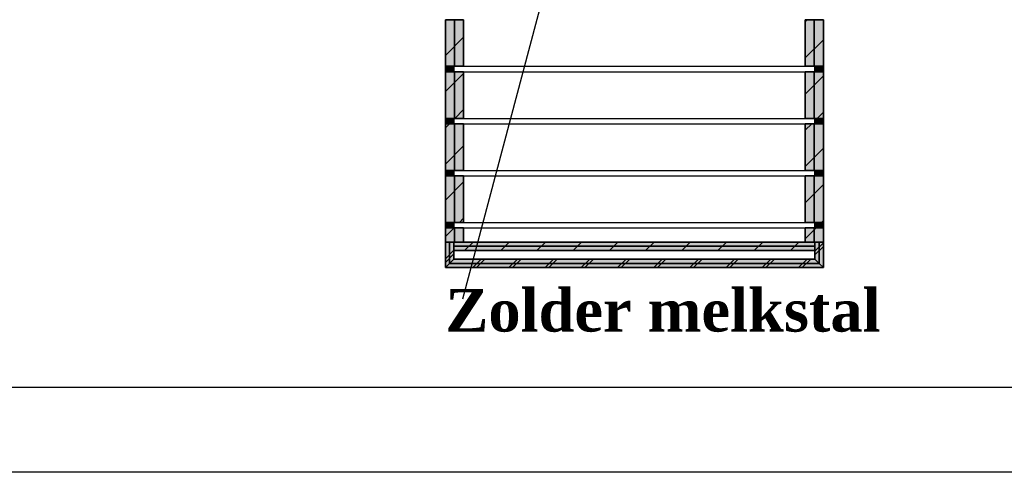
# Model space of a CAD drawing. Extents: x 0 to 139900, y 0 to 143500.
# Tile 7 of 34: x 88147 to 99681, y 0 to 5307. Entities that reach past the tile are written whole.
import ezdxf

# ---------------------------------------------------------------- set-up
doc = ezdxf.new("R2010")
doc.units = 0
doc.header["$LTSCALE"] = 100
for name, color, linetype in [('A--A21--_F123-', 9, 'CONTINUOUS'), ('A--A22--_F123-', 9, 'CONTINUOUS'), ('A--L$2A-', 7, 'CONTINUOUS'), ('A--L$2A-_F123-', 1, 'CONTINUOUS'), ('A--L21--', 7, 'CONTINUOUS'), ('A--L21--_F---403', 24, 'CONTINUOUS'), ('A--L21--_F---406', 33, 'CONTINUOUS'), ('A--L21--_F1---', 7, 'CONTINUOUS'), ('A--L22--', 7, 'CONTINUOUS'), ('A--L22--_F---406', 33, 'CONTINUOUS'), ('A--L22--_F1---', 7, 'CONTINUOUS'), ('A--L28H-_F123-', 2, 'CONTINUOUS'), ('A--T$1A-_F123-_0_25MM', 2, 'CONTINUOUS'), ('X--LP---_F1---', 9, 'CONTINUOUS')]:
    doc.layers.add(name, color=color, linetype=linetype)
doc.styles.add('DLV5', font='TIMESBD.TTF')

# ---------------------------------------------------------------- blocks, each defined once
blk = doc.blocks.new('KA-A1-2X')
at = {"layer": 'A--L$2A-_F123-'}
blk.add_lwpolyline([(0, 0), (0, 594), (1261, 594), (1261, 0)], close=True, dxfattribs=at)
at = {"layer": 'A--L$2A-_F123-', "color": 4}
blk.add_lwpolyline([(10, 10), (1251, 10), (1251, 584), (10, 584)], close=True, dxfattribs=at)
blk = doc.blocks.new('*U355')
at = {"layer": 'A--A21--_F123-', "linetype": 'CONTINUOUS'}
for p, q in [((-4058, -50), (-3958, 50)), ((-4015, -50), (-3915, 50)), ((-3634, -50), (-3534, 50)), ((-3591, -50), (-3491, 50)), ((-3210, -50), (-3110, 50)), ((-3167, -50), (-3067, 50)), ((-2786, -50), (-2686, 50)), ((-2743, -50), (-2643, 50)), ((-2362, -50), (-2262, 50)), ((-2319, -50), (-2219, 50)), ((-1938, -50), (-1838, 50)), ((-1895, -50), (-1795, 50)), ((-1514, -50), (-1414, 50)), ((-1471, -50), (-1371, 50)), ((-1090, -50), (-990, 50)), ((-1047, -50), (-947, 50)), ((-666, -50), (-566, 50)), ((-623, -50), (-523, 50)), ((-242, -50), (-142, 50)), ((-199, -50), (-99, 50))]:
    blk.add_line(p, q, dxfattribs=at)
blk = doc.blocks.new('*U159')
at = {"layer": 'A--L21--_F1---', "color": 2, "linetype": 'CONTINUOUS'}
for points in [[(-50, 50), (-50, 50), (-4278, 50), (-4278, 50)], [(50, -50), (50, -50), (-4378, -50), (-4378, -50)]]:
    blk.add_lwpolyline(points, dxfattribs=at)
at = {"layer": 'X--LP---_F1---'}
for points in [[(0, 0), (50, -50), (-4328, 0), (-4378, -50)], [(-4328, 0), (-4278, 50), (0, 0), (-50, 50)]]:
    blk.add_solid(points, dxfattribs=at)
at = {"layer": 'A--A21--_F123-'}
blk.add_blockref('*U355', (0, 0), dxfattribs=at)
at = {"layer": 'A--L21--_F---403'}
mesh = blk.add_polyface(dxfattribs=at)
corners = [(0, 0), (50, -50), (-4378, -50), (-4328, 0), (-4278, 50), (-50, 50), (0, 0), (50, -50), (-4378, -50), (-4328, 0), (-4278, 50), (-50, 50)]
mesh.append_faces([[corners[k] for k in face] for face in [(1, 7, 8, 2), (11, 5, 4, 10)]])
mesh.append_faces([[corners[k] for k in face] for face in [(0, 1, 7, 6), (2, 3, 9, 8), (3, 9, 10, 4), (5, 11, 6, 0)]], dxfattribs={"vtx0": -1, "vtx1": -1, "vtx2": -1, "vtx3": -1})
mesh.append_faces([[corners[k] for k in face] for face in [(5, 0, 3, 4), (11, 6, 9, 10)]], dxfattribs={"vtx1": -1})
mesh.append_faces([[corners[k] for k in face] for face in [(0, 1, 2, 3), (6, 7, 8, 9)]], dxfattribs={"vtx3": -1})
blk = doc.blocks.new('*U163')
at = {"layer": 'A--A21--_F123-', "linetype": 'CONTINUOUS'}
for p, q in [((-4104, -50), (-4004, 50)), ((-3680, -50), (-3580, 50)), ((-3256, -50), (-3156, 50)), ((-2832, -50), (-2732, 50)), ((-2407, -50), (-2307, 50)), ((-1983, -50), (-1883, 50)), ((-1559, -50), (-1459, 50)), ((-1135, -50), (-1035, 50)), ((-710, -50), (-610, 50)), ((-286, -50), (-186, 50))]:
    blk.add_line(p, q, dxfattribs=at)
blk = doc.blocks.new('*U160')
at = {"layer": 'A--L21--_F1---', "color": 2, "linetype": 'CONTINUOUS'}
for points in [[(0, 0), (0, 50), (-4228, 50), (-4228, 0)], [(0, 0), (0, -50), (-4228, -50), (-4228, 0)]]:
    blk.add_lwpolyline(points, dxfattribs=at)
at = {"layer": 'X--LP---_F1---'}
for points in [[(-4228, 0), (-4228, 50), (0, 0), (0, 50)], [(0, 0), (0, -50), (-4228, 0), (-4228, -50)]]:
    blk.add_solid(points, dxfattribs=at)
at = {"layer": 'A--A21--_F123-'}
blk.add_blockref('*U163', (0, 0), dxfattribs=at)
at = {"layer": 'A--L21--_F---406'}
mesh = blk.add_polyface(dxfattribs=at)
corners = [(0, 0), (0, -50), (-4228, -50), (-4228, 0), (-4228, 50), (0, 50), (0, 0), (0, -50), (-4228, -50), (-4228, 0), (-4228, 50), (0, 50)]
mesh.append_faces([[corners[k] for k in face] for face in [(1, 7, 8, 2), (11, 5, 4, 10)]])
mesh.append_faces([[corners[k] for k in face] for face in [(0, 1, 7, 6), (2, 3, 9, 8), (3, 9, 10, 4), (5, 11, 6, 0)]], dxfattribs={"vtx0": -1, "vtx1": -1, "vtx2": -1, "vtx3": -1})
mesh.append_faces([[corners[k] for k in face] for face in [(5, 0, 3, 4), (11, 6, 9, 10)]], dxfattribs={"vtx1": -1})
mesh.append_faces([[corners[k] for k in face] for face in [(0, 1, 2, 3), (6, 7, 8, 9)]], dxfattribs={"vtx3": -1})
blk = doc.blocks.new('*U363')
at = {"layer": 'A--A21--_F123-', "linetype": 'CONTINUOUS'}
for p, q in [((-50, 142), (50, 242)), ((-50, 99), (50, 199))]:
    blk.add_line(p, q, dxfattribs=at)
blk = doc.blocks.new('*U161')
at = {"layer": 'A--L21--_F1---', "color": 2, "linetype": 'CONTINUOUS'}
for points in [[(-50, 50), (-50, 50), (-50, 250), (0, 250)], [(50, -50), (50, -50), (50, 250), (0, 250)]]:
    blk.add_lwpolyline(points, dxfattribs=at)
at = {"layer": 'X--LP---_F1---'}
for points in [[(0, 0), (-50, 50), (0, 250), (-50, 250)], [(0, 250), (50, 250), (0, 0), (50, -50)]]:
    blk.add_solid(points, dxfattribs=at)
at = {"layer": 'A--A21--_F123-'}
blk.add_blockref('*U363', (0, 0), dxfattribs=at)
at = {"layer": 'A--L21--_F---403'}
mesh = blk.add_polyface(dxfattribs=at)
corners = [(0, 0), (-50, 50), (-50, 250), (0, 250), (50, 250), (50, -50), (0, 0), (-50, 50), (-50, 250), (0, 250), (50, 250), (50, -50)]
mesh.append_faces([[corners[k] for k in face] for face in [(1, 7, 8, 2), (11, 5, 4, 10)]])
mesh.append_faces([[corners[k] for k in face] for face in [(0, 1, 7, 6), (2, 3, 9, 8), (3, 9, 10, 4), (5, 11, 6, 0)]], dxfattribs={"vtx0": -1, "vtx1": -1, "vtx2": -1, "vtx3": -1})
mesh.append_faces([[corners[k] for k in face] for face in [(5, 0, 3, 4), (11, 6, 9, 10)]], dxfattribs={"vtx1": -1})
mesh.append_faces([[corners[k] for k in face] for face in [(0, 1, 2, 3), (6, 7, 8, 9)]], dxfattribs={"vtx3": -1})
blk = doc.blocks.new('*U359')
at = {"layer": 'A--A21--_F123-', "linetype": 'CONTINUOUS'}
for p, q in [((-50, 54), (50, 154)), ((-50, 11), (50, 111))]:
    blk.add_line(p, q, dxfattribs=at)
blk = doc.blocks.new('*U162')
at = {"layer": 'A--L21--_F1---', "color": 2, "linetype": 'CONTINUOUS'}
for points in [[(-50, -50), (-50, -50), (-50, 250), (0, 250)], [(50, 50), (50, 50), (50, 250), (0, 250)]]:
    blk.add_lwpolyline(points, dxfattribs=at)
at = {"layer": 'X--LP---_F1---'}
for points in [[(0, 0), (-50, -50), (0, 250), (-50, 250)], [(0, 250), (50, 250), (0, 0), (50, 50)]]:
    blk.add_solid(points, dxfattribs=at)
at = {"layer": 'A--A21--_F123-'}
blk.add_blockref('*U359', (0, 0), dxfattribs=at)
at = {"layer": 'A--L21--_F---403'}
mesh = blk.add_polyface(dxfattribs=at)
corners = [(0, 0), (-50, -50), (-50, 250), (0, 250), (50, 250), (50, 50), (0, 0), (-50, -50), (-50, 250), (0, 250), (50, 250), (50, 50)]
mesh.append_faces([[corners[k] for k in face] for face in [(1, 7, 8, 2), (11, 5, 4, 10)]])
mesh.append_faces([[corners[k] for k in face] for face in [(0, 1, 7, 6), (2, 3, 9, 8), (3, 9, 10, 4), (5, 11, 6, 0)]], dxfattribs={"vtx0": -1, "vtx1": -1, "vtx2": -1, "vtx3": -1})
mesh.append_faces([[corners[k] for k in face] for face in [(5, 0, 3, 4), (11, 6, 9, 10)]], dxfattribs={"vtx1": -1})
mesh.append_faces([[corners[k] for k in face] for face in [(0, 1, 2, 3), (6, 7, 8, 9)]], dxfattribs={"vtx3": -1})
blk = doc.blocks.new('*U406')
at = {"layer": 'A--A22--_F123-', "linetype": 'CONTINUOUS'}
for p, q in [((-107, 523), (-83, 547)), ((-107, 98), (107, 312))]:
    blk.add_line(p, q, dxfattribs=at)
blk = doc.blocks.new('*U210')
at = {"layer": 'A--L22--_F1---', "color": 2, "linetype": 'CONTINUOUS'}
for points in [[(0, 0), (-107, 0), (-107, 547), (0, 547)], [(0, 0), (107, 0), (107, 547), (0, 547)]]:
    blk.add_lwpolyline(points, dxfattribs=at)
at = {"layer": 'X--LP---_F1---'}
for points in [[(0, 0), (-107, 0), (0, 547), (-107, 547)], [(0, 547), (107, 547), (0, 0), (107, 0)]]:
    blk.add_solid(points, dxfattribs=at)
at = {"layer": 'A--A22--_F123-'}
blk.add_blockref('*U406', (0, 0), dxfattribs=at)
at = {"layer": 'A--L22--_F---406'}
mesh = blk.add_polyface(dxfattribs=at)
corners = [(0, 0), (-107, 0), (-107, 547), (0, 547), (107, 547), (107, 0), (0, 0), (-107, 0), (-107, 547), (0, 547), (107, 547), (107, 0)]
mesh.append_faces([[corners[k] for k in face] for face in [(1, 7, 8, 2), (11, 5, 4, 10)]])
mesh.append_faces([[corners[k] for k in face] for face in [(0, 1, 7, 6), (2, 3, 9, 8), (3, 9, 10, 4), (5, 11, 6, 0)]], dxfattribs={"vtx0": -1, "vtx1": -1, "vtx2": -1, "vtx3": -1})
mesh.append_faces([[corners[k] for k in face] for face in [(5, 0, 3, 4), (11, 6, 9, 10)]], dxfattribs={"vtx1": -1})
mesh.append_faces([[corners[k] for k in face] for face in [(0, 1, 2, 3), (6, 7, 8, 9)]], dxfattribs={"vtx3": -1})
blk = doc.blocks.new('*U405')
at = {"layer": 'A--A22--_F123-', "linetype": 'CONTINUOUS'}
for p, q in [((-107, 284), (107, 498)), ((33, 0), (107, 74))]:
    blk.add_line(p, q, dxfattribs=at)
blk = doc.blocks.new('*U211')
at = {"layer": 'A--L22--_F1---', "color": 2, "linetype": 'CONTINUOUS'}
for points in [[(0, 0), (-107, 0), (-107, 547), (0, 547)], [(0, 0), (107, 0), (107, 547), (0, 547)]]:
    blk.add_lwpolyline(points, dxfattribs=at)
at = {"layer": 'X--LP---_F1---'}
for points in [[(0, 0), (-107, 0), (0, 547), (-107, 547)], [(0, 547), (107, 547), (0, 0), (107, 0)]]:
    blk.add_solid(points, dxfattribs=at)
at = {"layer": 'A--A22--_F123-'}
blk.add_blockref('*U405', (0, 0), dxfattribs=at)
at = {"layer": 'A--L22--_F---406'}
mesh = blk.add_polyface(dxfattribs=at)
corners = [(0, 0), (-107, 0), (-107, 547), (0, 547), (107, 547), (107, 0), (0, 0), (-107, 0), (-107, 547), (0, 547), (107, 547), (107, 0)]
mesh.append_faces([[corners[k] for k in face] for face in [(1, 7, 8, 2), (11, 5, 4, 10)]])
mesh.append_faces([[corners[k] for k in face] for face in [(0, 1, 7, 6), (2, 3, 9, 8), (3, 9, 10, 4), (5, 11, 6, 0)]], dxfattribs={"vtx0": -1, "vtx1": -1, "vtx2": -1, "vtx3": -1})
mesh.append_faces([[corners[k] for k in face] for face in [(5, 0, 3, 4), (11, 6, 9, 10)]], dxfattribs={"vtx1": -1})
mesh.append_faces([[corners[k] for k in face] for face in [(0, 1, 2, 3), (6, 7, 8, 9)]], dxfattribs={"vtx3": -1})
blk = doc.blocks.new('*U404')
at = {"layer": 'A--A22--_F123-', "linetype": 'CONTINUOUS'}
for p, q in [((-107, 470), (-30, 547)), ((-107, 46), (107, 260))]:
    blk.add_line(p, q, dxfattribs=at)
blk = doc.blocks.new('*U212')
at = {"layer": 'A--L22--_F1---', "color": 2, "linetype": 'CONTINUOUS'}
for points in [[(0, 0), (-107, 0), (-107, 547), (0, 547)], [(0, 0), (107, 0), (107, 547), (0, 547)]]:
    blk.add_lwpolyline(points, dxfattribs=at)
at = {"layer": 'X--LP---_F1---'}
for points in [[(0, 0), (-107, 0), (0, 547), (-107, 547)], [(0, 547), (107, 547), (0, 0), (107, 0)]]:
    blk.add_solid(points, dxfattribs=at)
at = {"layer": 'A--A22--_F123-'}
blk.add_blockref('*U404', (0, 0), dxfattribs=at)
at = {"layer": 'A--L22--_F---406'}
mesh = blk.add_polyface(dxfattribs=at)
corners = [(0, 0), (-107, 0), (-107, 547), (0, 547), (107, 547), (107, 0), (0, 0), (-107, 0), (-107, 547), (0, 547), (107, 547), (107, 0)]
mesh.append_faces([[corners[k] for k in face] for face in [(1, 7, 8, 2), (11, 5, 4, 10)]])
mesh.append_faces([[corners[k] for k in face] for face in [(0, 1, 7, 6), (2, 3, 9, 8), (3, 9, 10, 4), (5, 11, 6, 0)]], dxfattribs={"vtx0": -1, "vtx1": -1, "vtx2": -1, "vtx3": -1})
mesh.append_faces([[corners[k] for k in face] for face in [(5, 0, 3, 4), (11, 6, 9, 10)]], dxfattribs={"vtx1": -1})
mesh.append_faces([[corners[k] for k in face] for face in [(0, 1, 2, 3), (6, 7, 8, 9)]], dxfattribs={"vtx3": -1})
blk = doc.blocks.new('*U362')
at = {"layer": 'A--A22--_F123-', "linetype": 'CONTINUOUS'}
for p, q in [((-107, 231), (107, 445)), ((86, 0), (107, 21))]:
    blk.add_line(p, q, dxfattribs=at)
blk = doc.blocks.new('*U213')
at = {"layer": 'A--L22--_F1---', "color": 2, "linetype": 'CONTINUOUS'}
for points in [[(0, 0), (-107, 0), (-107, 547), (0, 547)], [(0, 0), (107, 0), (107, 547), (0, 547)]]:
    blk.add_lwpolyline(points, dxfattribs=at)
at = {"layer": 'X--LP---_F1---'}
for points in [[(0, 0), (-107, 0), (0, 547), (-107, 547)], [(0, 547), (107, 547), (0, 0), (107, 0)]]:
    blk.add_solid(points, dxfattribs=at)
at = {"layer": 'A--A22--_F123-'}
blk.add_blockref('*U362', (0, 0), dxfattribs=at)
at = {"layer": 'A--L22--_F---406'}
mesh = blk.add_polyface(dxfattribs=at)
corners = [(0, 0), (-107, 0), (-107, 547), (0, 547), (107, 547), (107, 0), (0, 0), (-107, 0), (-107, 547), (0, 547), (107, 547), (107, 0)]
mesh.append_faces([[corners[k] for k in face] for face in [(1, 7, 8, 2), (11, 5, 4, 10)]])
mesh.append_faces([[corners[k] for k in face] for face in [(0, 1, 7, 6), (2, 3, 9, 8), (3, 9, 10, 4), (5, 11, 6, 0)]], dxfattribs={"vtx0": -1, "vtx1": -1, "vtx2": -1, "vtx3": -1})
mesh.append_faces([[corners[k] for k in face] for face in [(5, 0, 3, 4), (11, 6, 9, 10)]], dxfattribs={"vtx1": -1})
mesh.append_faces([[corners[k] for k in face] for face in [(0, 1, 2, 3), (6, 7, 8, 9)]], dxfattribs={"vtx3": -1})
blk = doc.blocks.new('*U358')
at = {"layer": 'A--A22--_F123-', "linetype": 'CONTINUOUS'}
for p, q in [((-107, 260), (107, 474)), ((57, 0), (107, 50))]:
    blk.add_line(p, q, dxfattribs=at)
blk = doc.blocks.new('*U214')
at = {"layer": 'A--L22--_F1---', "color": 2, "linetype": 'CONTINUOUS'}
for points in [[(0, 0), (-107, 0), (-107, 547), (0, 547)], [(0, 0), (107, 0), (107, 547), (0, 547)]]:
    blk.add_lwpolyline(points, dxfattribs=at)
at = {"layer": 'X--LP---_F1---'}
for points in [[(0, 0), (-107, 0), (0, 547), (-107, 547)], [(0, 547), (107, 547), (0, 0), (107, 0)]]:
    blk.add_solid(points, dxfattribs=at)
at = {"layer": 'A--A22--_F123-'}
blk.add_blockref('*U358', (0, 0), dxfattribs=at)
at = {"layer": 'A--L22--_F---406'}
mesh = blk.add_polyface(dxfattribs=at)
corners = [(0, 0), (-107, 0), (-107, 547), (0, 547), (107, 547), (107, 0), (0, 0), (-107, 0), (-107, 547), (0, 547), (107, 547), (107, 0)]
mesh.append_faces([[corners[k] for k in face] for face in [(1, 7, 8, 2), (11, 5, 4, 10)]])
mesh.append_faces([[corners[k] for k in face] for face in [(0, 1, 7, 6), (2, 3, 9, 8), (3, 9, 10, 4), (5, 11, 6, 0)]], dxfattribs={"vtx0": -1, "vtx1": -1, "vtx2": -1, "vtx3": -1})
mesh.append_faces([[corners[k] for k in face] for face in [(5, 0, 3, 4), (11, 6, 9, 10)]], dxfattribs={"vtx1": -1})
mesh.append_faces([[corners[k] for k in face] for face in [(0, 1, 2, 3), (6, 7, 8, 9)]], dxfattribs={"vtx3": -1})
blk = doc.blocks.new('*U374')
at = {"layer": 'A--A22--_F123-', "linetype": 'CONTINUOUS'}
for p, q in [((-107, 498), (-58, 547)), ((-107, 74), (107, 288))]:
    blk.add_line(p, q, dxfattribs=at)
blk = doc.blocks.new('*U215')
at = {"layer": 'A--L22--_F1---', "color": 2, "linetype": 'CONTINUOUS'}
for points in [[(0, 0), (-107, 0), (-107, 547), (0, 547)], [(0, 0), (107, 0), (107, 547), (0, 547)]]:
    blk.add_lwpolyline(points, dxfattribs=at)
at = {"layer": 'X--LP---_F1---'}
for points in [[(0, 0), (-107, 0), (0, 547), (-107, 547)], [(0, 547), (107, 547), (0, 0), (107, 0)]]:
    blk.add_solid(points, dxfattribs=at)
at = {"layer": 'A--A22--_F123-'}
blk.add_blockref('*U374', (0, 0), dxfattribs=at)
at = {"layer": 'A--L22--_F---406'}
mesh = blk.add_polyface(dxfattribs=at)
corners = [(0, 0), (-107, 0), (-107, 547), (0, 547), (107, 547), (107, 0), (0, 0), (-107, 0), (-107, 547), (0, 547), (107, 547), (107, 0)]
mesh.append_faces([[corners[k] for k in face] for face in [(1, 7, 8, 2), (11, 5, 4, 10)]])
mesh.append_faces([[corners[k] for k in face] for face in [(0, 1, 7, 6), (2, 3, 9, 8), (3, 9, 10, 4), (5, 11, 6, 0)]], dxfattribs={"vtx0": -1, "vtx1": -1, "vtx2": -1, "vtx3": -1})
mesh.append_faces([[corners[k] for k in face] for face in [(5, 0, 3, 4), (11, 6, 9, 10)]], dxfattribs={"vtx1": -1})
mesh.append_faces([[corners[k] for k in face] for face in [(0, 1, 2, 3), (6, 7, 8, 9)]], dxfattribs={"vtx3": -1})
blk = doc.blocks.new('*U373')
at = {"layer": 'A--A22--_F123-', "linetype": 'CONTINUOUS'}
for p, q in [((-107, 313), (107, 527)), ((5, 0), (107, 102))]:
    blk.add_line(p, q, dxfattribs=at)
blk = doc.blocks.new('*U216')
at = {"layer": 'A--L22--_F1---', "color": 2, "linetype": 'CONTINUOUS'}
for points in [[(0, 0), (-107, 0), (-107, 547), (0, 547)], [(0, 0), (107, 0), (107, 547), (0, 547)]]:
    blk.add_lwpolyline(points, dxfattribs=at)
at = {"layer": 'X--LP---_F1---'}
for points in [[(0, 0), (-107, 0), (0, 547), (-107, 547)], [(0, 547), (107, 547), (0, 0), (107, 0)]]:
    blk.add_solid(points, dxfattribs=at)
at = {"layer": 'A--A22--_F123-'}
blk.add_blockref('*U373', (0, 0), dxfattribs=at)
at = {"layer": 'A--L22--_F---406'}
mesh = blk.add_polyface(dxfattribs=at)
corners = [(0, 0), (-107, 0), (-107, 547), (0, 547), (107, 547), (107, 0), (0, 0), (-107, 0), (-107, 547), (0, 547), (107, 547), (107, 0)]
mesh.append_faces([[corners[k] for k in face] for face in [(1, 7, 8, 2), (11, 5, 4, 10)]])
mesh.append_faces([[corners[k] for k in face] for face in [(0, 1, 7, 6), (2, 3, 9, 8), (3, 9, 10, 4), (5, 11, 6, 0)]], dxfattribs={"vtx0": -1, "vtx1": -1, "vtx2": -1, "vtx3": -1})
mesh.append_faces([[corners[k] for k in face] for face in [(5, 0, 3, 4), (11, 6, 9, 10)]], dxfattribs={"vtx1": -1})
mesh.append_faces([[corners[k] for k in face] for face in [(0, 1, 2, 3), (6, 7, 8, 9)]], dxfattribs={"vtx3": -1})
blk = doc.blocks.new('*U372')
at = {"layer": 'A--A22--_F123-', "linetype": 'CONTINUOUS'}
blk.add_line((-107, 127), (107, 341), dxfattribs=at)
blk = doc.blocks.new('*U217')
at = {"layer": 'A--L22--_F1---', "color": 2, "linetype": 'CONTINUOUS'}
for points in [[(0, 0), (-107, 0), (-107, 547), (0, 547)], [(0, 0), (107, 0), (107, 547), (0, 547)]]:
    blk.add_lwpolyline(points, dxfattribs=at)
at = {"layer": 'X--LP---_F1---'}
for points in [[(0, 0), (-107, 0), (0, 547), (-107, 547)], [(0, 547), (107, 547), (0, 0), (107, 0)]]:
    blk.add_solid(points, dxfattribs=at)
at = {"layer": 'A--A22--_F123-'}
blk.add_blockref('*U372', (0, 0), dxfattribs=at)
at = {"layer": 'A--L22--_F---406'}
mesh = blk.add_polyface(dxfattribs=at)
corners = [(0, 0), (-107, 0), (-107, 547), (0, 547), (107, 547), (107, 0), (0, 0), (-107, 0), (-107, 547), (0, 547), (107, 547), (107, 0)]
mesh.append_faces([[corners[k] for k in face] for face in [(1, 7, 8, 2), (11, 5, 4, 10)]])
mesh.append_faces([[corners[k] for k in face] for face in [(0, 1, 7, 6), (2, 3, 9, 8), (3, 9, 10, 4), (5, 11, 6, 0)]], dxfattribs={"vtx0": -1, "vtx1": -1, "vtx2": -1, "vtx3": -1})
mesh.append_faces([[corners[k] for k in face] for face in [(5, 0, 3, 4), (11, 6, 9, 10)]], dxfattribs={"vtx1": -1})
mesh.append_faces([[corners[k] for k in face] for face in [(0, 1, 2, 3), (6, 7, 8, 9)]], dxfattribs={"vtx3": -1})
blk = doc.blocks.new('*U368')
at = {"layer": 'A--A21--_F123-', "linetype": 'CONTINUOUS'}
blk.add_line((23, -63), (50, -36), dxfattribs=at)
blk = doc.blocks.new('*U226')
at = {"layer": 'A--L21--_F1---', "color": 2, "linetype": 'CONTINUOUS'}
for points in [[(0, 0), (-50, 0), (-50, -63), (0, -63)], [(0, 0), (50, 0), (50, -63), (0, -63)]]:
    blk.add_lwpolyline(points, dxfattribs=at)
at = {"layer": 'X--LP---_F1---'}
for points in [[(0, -63), (-50, -63), (0, 0), (-50, 0)], [(0, 0), (50, 0), (0, -63), (50, -63)]]:
    blk.add_solid(points, dxfattribs=at)
at = {"layer": 'A--A21--_F123-'}
blk.add_blockref('*U368', (0, 0), dxfattribs=at)
at = {"layer": 'A--L21--_F---403'}
mesh = blk.add_polyface(dxfattribs=at)
corners = [(0, 0), (50, 0), (50, -63), (0, -63), (-50, -63), (-50, 0), (0, 0), (50, 0), (50, -63), (0, -63), (-50, -63), (-50, 0)]
mesh.append_faces([[corners[k] for k in face] for face in [(1, 7, 8, 2), (11, 5, 4, 10)]])
mesh.append_faces([[corners[k] for k in face] for face in [(0, 1, 7, 6), (2, 3, 9, 8), (3, 9, 10, 4), (5, 11, 6, 0)]], dxfattribs={"vtx0": -1, "vtx1": -1, "vtx2": -1, "vtx3": -1})
mesh.append_faces([[corners[k] for k in face] for face in [(5, 0, 3, 4), (11, 6, 9, 10)]], dxfattribs={"vtx1": -1})
mesh.append_faces([[corners[k] for k in face] for face in [(0, 1, 2, 3), (6, 7, 8, 9)]], dxfattribs={"vtx3": -1})
blk = doc.blocks.new('*U401')
at = {"layer": 'A--A21--_F123-', "linetype": 'CONTINUOUS'}
for p, q in [((-50, -48), (-2, 0)), ((-22, -63), (41, 0))]:
    blk.add_line(p, q, dxfattribs=at)
blk = doc.blocks.new('*U227')
at = {"layer": 'A--L21--_F1---', "color": 2, "linetype": 'CONTINUOUS'}
for points in [[(0, 0), (-50, 0), (-50, -63), (0, -63)], [(0, 0), (50, 0), (50, -63), (0, -63)]]:
    blk.add_lwpolyline(points, dxfattribs=at)
at = {"layer": 'X--LP---_F1---'}
for points in [[(0, -63), (-50, -63), (0, 0), (-50, 0)], [(0, 0), (50, 0), (0, -63), (50, -63)]]:
    blk.add_solid(points, dxfattribs=at)
at = {"layer": 'A--A21--_F123-'}
blk.add_blockref('*U401', (0, 0), dxfattribs=at)
at = {"layer": 'A--L21--_F---403'}
mesh = blk.add_polyface(dxfattribs=at)
corners = [(0, 0), (50, 0), (50, -63), (0, -63), (-50, -63), (-50, 0), (0, 0), (50, 0), (50, -63), (0, -63), (-50, -63), (-50, 0)]
mesh.append_faces([[corners[k] for k in face] for face in [(1, 7, 8, 2), (11, 5, 4, 10)]])
mesh.append_faces([[corners[k] for k in face] for face in [(0, 1, 7, 6), (2, 3, 9, 8), (3, 9, 10, 4), (5, 11, 6, 0)]], dxfattribs={"vtx0": -1, "vtx1": -1, "vtx2": -1, "vtx3": -1})
mesh.append_faces([[corners[k] for k in face] for face in [(5, 0, 3, 4), (11, 6, 9, 10)]], dxfattribs={"vtx1": -1})
mesh.append_faces([[corners[k] for k in face] for face in [(0, 1, 2, 3), (6, 7, 8, 9)]], dxfattribs={"vtx3": -1})
blk = doc.blocks.new('*U228')
at = {"layer": 'A--L21--_F1---', "color": 2, "linetype": 'CONTINUOUS'}
for points in [[(0, 0), (-50, 0), (-50, -63), (0, -63)], [(0, 0), (50, 0), (50, -63), (0, -63)]]:
    blk.add_lwpolyline(points, dxfattribs=at)
at = {"layer": 'X--LP---_F1---'}
for points in [[(0, -63), (-50, -63), (0, 0), (-50, 0)], [(0, 0), (50, 0), (0, -63), (50, -63)]]:
    blk.add_solid(points, dxfattribs=at)
at = {"layer": 'A--L21--_F---403'}
mesh = blk.add_polyface(dxfattribs=at)
corners = [(0, 0), (50, 0), (50, -63), (0, -63), (-50, -63), (-50, 0), (0, 0), (50, 0), (50, -63), (0, -63), (-50, -63), (-50, 0)]
mesh.append_faces([[corners[k] for k in face] for face in [(1, 7, 8, 2), (11, 5, 4, 10)]])
mesh.append_faces([[corners[k] for k in face] for face in [(0, 1, 7, 6), (2, 3, 9, 8), (3, 9, 10, 4), (5, 11, 6, 0)]], dxfattribs={"vtx0": -1, "vtx1": -1, "vtx2": -1, "vtx3": -1})
mesh.append_faces([[corners[k] for k in face] for face in [(5, 0, 3, 4), (11, 6, 9, 10)]], dxfattribs={"vtx1": -1})
mesh.append_faces([[corners[k] for k in face] for face in [(0, 1, 2, 3), (6, 7, 8, 9)]], dxfattribs={"vtx3": -1})
blk = doc.blocks.new('*U229')
at = {"layer": 'A--L21--_F1---', "color": 2, "linetype": 'CONTINUOUS'}
for points in [[(0, 0), (-50, 0), (-50, -63), (0, -63)], [(0, 0), (50, 0), (50, -63), (0, -63)]]:
    blk.add_lwpolyline(points, dxfattribs=at)
at = {"layer": 'X--LP---_F1---'}
for points in [[(0, -63), (-50, -63), (0, 0), (-50, 0)], [(0, 0), (50, 0), (0, -63), (50, -63)]]:
    blk.add_solid(points, dxfattribs=at)
at = {"layer": 'A--L21--_F---403'}
mesh = blk.add_polyface(dxfattribs=at)
corners = [(0, 0), (50, 0), (50, -63), (0, -63), (-50, -63), (-50, 0), (0, 0), (50, 0), (50, -63), (0, -63), (-50, -63), (-50, 0)]
mesh.append_faces([[corners[k] for k in face] for face in [(1, 7, 8, 2), (11, 5, 4, 10)]])
mesh.append_faces([[corners[k] for k in face] for face in [(0, 1, 7, 6), (2, 3, 9, 8), (3, 9, 10, 4), (5, 11, 6, 0)]], dxfattribs={"vtx0": -1, "vtx1": -1, "vtx2": -1, "vtx3": -1})
mesh.append_faces([[corners[k] for k in face] for face in [(5, 0, 3, 4), (11, 6, 9, 10)]], dxfattribs={"vtx1": -1})
mesh.append_faces([[corners[k] for k in face] for face in [(0, 1, 2, 3), (6, 7, 8, 9)]], dxfattribs={"vtx3": -1})
blk = doc.blocks.new('*U230')
at = {"layer": 'A--L21--_F1---', "color": 2, "linetype": 'CONTINUOUS'}
for points in [[(0, 0), (-50, 0), (-50, -63), (0, -63)], [(0, 0), (50, 0), (50, -63), (0, -63)]]:
    blk.add_lwpolyline(points, dxfattribs=at)
at = {"layer": 'X--LP---_F1---'}
for points in [[(0, -63), (-50, -63), (0, 0), (-50, 0)], [(0, 0), (50, 0), (0, -63), (50, -63)]]:
    blk.add_solid(points, dxfattribs=at)
at = {"layer": 'A--L21--_F---403'}
mesh = blk.add_polyface(dxfattribs=at)
corners = [(0, 0), (50, 0), (50, -63), (0, -63), (-50, -63), (-50, 0), (0, 0), (50, 0), (50, -63), (0, -63), (-50, -63), (-50, 0)]
mesh.append_faces([[corners[k] for k in face] for face in [(1, 7, 8, 2), (11, 5, 4, 10)]])
mesh.append_faces([[corners[k] for k in face] for face in [(0, 1, 7, 6), (2, 3, 9, 8), (3, 9, 10, 4), (5, 11, 6, 0)]], dxfattribs={"vtx0": -1, "vtx1": -1, "vtx2": -1, "vtx3": -1})
mesh.append_faces([[corners[k] for k in face] for face in [(5, 0, 3, 4), (11, 6, 9, 10)]], dxfattribs={"vtx1": -1})
mesh.append_faces([[corners[k] for k in face] for face in [(0, 1, 2, 3), (6, 7, 8, 9)]], dxfattribs={"vtx3": -1})
blk = doc.blocks.new('*U353')
at = {"layer": 'A--A21--_F123-', "linetype": 'CONTINUOUS'}
for p, q in [((-13, -63), (50, 0)), ((30, -63), (50, -43))]:
    blk.add_line(p, q, dxfattribs=at)
blk = doc.blocks.new('*U231')
at = {"layer": 'A--L21--_F1---', "color": 2, "linetype": 'CONTINUOUS'}
for points in [[(0, 0), (-50, 0), (-50, -63), (0, -63)], [(0, 0), (50, 0), (50, -63), (0, -63)]]:
    blk.add_lwpolyline(points, dxfattribs=at)
at = {"layer": 'X--LP---_F1---'}
for points in [[(0, -63), (-50, -63), (0, 0), (-50, 0)], [(0, 0), (50, 0), (0, -63), (50, -63)]]:
    blk.add_solid(points, dxfattribs=at)
at = {"layer": 'A--A21--_F123-'}
blk.add_blockref('*U353', (0, 0), dxfattribs=at)
at = {"layer": 'A--L21--_F---403'}
mesh = blk.add_polyface(dxfattribs=at)
corners = [(0, 0), (50, 0), (50, -63), (0, -63), (-50, -63), (-50, 0), (0, 0), (50, 0), (50, -63), (0, -63), (-50, -63), (-50, 0)]
mesh.append_faces([[corners[k] for k in face] for face in [(1, 7, 8, 2), (11, 5, 4, 10)]])
mesh.append_faces([[corners[k] for k in face] for face in [(0, 1, 7, 6), (2, 3, 9, 8), (3, 9, 10, 4), (5, 11, 6, 0)]], dxfattribs={"vtx0": -1, "vtx1": -1, "vtx2": -1, "vtx3": -1})
mesh.append_faces([[corners[k] for k in face] for face in [(5, 0, 3, 4), (11, 6, 9, 10)]], dxfattribs={"vtx1": -1})
mesh.append_faces([[corners[k] for k in face] for face in [(0, 1, 2, 3), (6, 7, 8, 9)]], dxfattribs={"vtx3": -1})
blk = doc.blocks.new('*U357')
at = {"layer": 'A--A22--_F123-', "linetype": 'CONTINUOUS'}
blk.add_line((-107, 66), (-6, 167), dxfattribs=at)
blk = doc.blocks.new('*U232')
at = {"layer": 'A--L22--_F1---', "color": 2, "linetype": 'CONTINUOUS'}
for points in [[(0, 0), (-107, 0), (-107, 167), (0, 167)], [(0, 0), (107, 0), (107, 167), (0, 167)]]:
    blk.add_lwpolyline(points, dxfattribs=at)
at = {"layer": 'X--LP---_F1---'}
for points in [[(0, 0), (-107, 0), (0, 167), (-107, 167)], [(0, 167), (107, 167), (0, 0), (107, 0)]]:
    blk.add_solid(points, dxfattribs=at)
at = {"layer": 'A--A22--_F123-'}
blk.add_blockref('*U357', (0, 0), dxfattribs=at)
at = {"layer": 'A--L22--_F---406'}
mesh = blk.add_polyface(dxfattribs=at)
corners = [(0, 0), (-107, 0), (-107, 167), (0, 167), (107, 167), (107, 0), (0, 0), (-107, 0), (-107, 167), (0, 167), (107, 167), (107, 0)]
mesh.append_faces([[corners[k] for k in face] for face in [(1, 7, 8, 2), (11, 5, 4, 10)]])
mesh.append_faces([[corners[k] for k in face] for face in [(0, 1, 7, 6), (2, 3, 9, 8), (3, 9, 10, 4), (5, 11, 6, 0)]], dxfattribs={"vtx0": -1, "vtx1": -1, "vtx2": -1, "vtx3": -1})
mesh.append_faces([[corners[k] for k in face] for face in [(5, 0, 3, 4), (11, 6, 9, 10)]], dxfattribs={"vtx1": -1})
mesh.append_faces([[corners[k] for k in face] for face in [(0, 1, 2, 3), (6, 7, 8, 9)]], dxfattribs={"vtx3": -1})
blk = doc.blocks.new('*U361')
at = {"layer": 'A--A22--_F123-', "linetype": 'CONTINUOUS'}
blk.add_line((-107, 37), (23, 167), dxfattribs=at)
blk = doc.blocks.new('*U233')
at = {"layer": 'A--L22--_F1---', "color": 2, "linetype": 'CONTINUOUS'}
for points in [[(0, 0), (-107, 0), (-107, 167), (0, 167)], [(0, 0), (107, 0), (107, 167), (0, 167)]]:
    blk.add_lwpolyline(points, dxfattribs=at)
at = {"layer": 'X--LP---_F1---'}
for points in [[(0, 0), (-107, 0), (0, 167), (-107, 167)], [(0, 167), (107, 167), (0, 0), (107, 0)]]:
    blk.add_solid(points, dxfattribs=at)
at = {"layer": 'A--A22--_F123-'}
blk.add_blockref('*U361', (0, 0), dxfattribs=at)
at = {"layer": 'A--L22--_F---406'}
mesh = blk.add_polyface(dxfattribs=at)
corners = [(0, 0), (-107, 0), (-107, 167), (0, 167), (107, 167), (107, 0), (0, 0), (-107, 0), (-107, 167), (0, 167), (107, 167), (107, 0)]
mesh.append_faces([[corners[k] for k in face] for face in [(1, 7, 8, 2), (11, 5, 4, 10)]])
mesh.append_faces([[corners[k] for k in face] for face in [(0, 1, 7, 6), (2, 3, 9, 8), (3, 9, 10, 4), (5, 11, 6, 0)]], dxfattribs={"vtx0": -1, "vtx1": -1, "vtx2": -1, "vtx3": -1})
mesh.append_faces([[corners[k] for k in face] for face in [(5, 0, 3, 4), (11, 6, 9, 10)]], dxfattribs={"vtx1": -1})
mesh.append_faces([[corners[k] for k in face] for face in [(0, 1, 2, 3), (6, 7, 8, 9)]], dxfattribs={"vtx3": -1})
blk = doc.blocks.new('*U234')
at = {"layer": 'A--L21--_F1---', "color": 2, "linetype": 'CONTINUOUS'}
for points in [[(0, 0), (-50, 0), (-50, -63), (0, -63)], [(0, 0), (50, 0), (50, -63), (0, -63)]]:
    blk.add_lwpolyline(points, dxfattribs=at)
at = {"layer": 'X--LP---_F1---'}
for points in [[(0, -63), (-50, -63), (0, 0), (-50, 0)], [(0, 0), (50, 0), (0, -63), (50, -63)]]:
    blk.add_solid(points, dxfattribs=at)
at = {"layer": 'A--L21--_F---403'}
mesh = blk.add_polyface(dxfattribs=at)
corners = [(0, 0), (50, 0), (50, -63), (0, -63), (-50, -63), (-50, 0), (0, 0), (50, 0), (50, -63), (0, -63), (-50, -63), (-50, 0)]
mesh.append_faces([[corners[k] for k in face] for face in [(1, 7, 8, 2), (11, 5, 4, 10)]])
mesh.append_faces([[corners[k] for k in face] for face in [(0, 1, 7, 6), (2, 3, 9, 8), (3, 9, 10, 4), (5, 11, 6, 0)]], dxfattribs={"vtx0": -1, "vtx1": -1, "vtx2": -1, "vtx3": -1})
mesh.append_faces([[corners[k] for k in face] for face in [(5, 0, 3, 4), (11, 6, 9, 10)]], dxfattribs={"vtx1": -1})
mesh.append_faces([[corners[k] for k in face] for face in [(0, 1, 2, 3), (6, 7, 8, 9)]], dxfattribs={"vtx3": -1})
blk = doc.blocks.new('*U356')
at = {"layer": 'A--A21--_F123-', "linetype": 'CONTINUOUS'}
for p, q in [((-50, -2), (-48, 0)), ((-50, -45), (-5, 0))]:
    blk.add_line(p, q, dxfattribs=at)
blk = doc.blocks.new('*U235')
at = {"layer": 'A--L21--_F1---', "color": 2, "linetype": 'CONTINUOUS'}
for points in [[(0, 0), (-50, 0), (-50, -63), (0, -63)], [(0, 0), (50, 0), (50, -63), (0, -63)]]:
    blk.add_lwpolyline(points, dxfattribs=at)
at = {"layer": 'X--LP---_F1---'}
for points in [[(0, -63), (-50, -63), (0, 0), (-50, 0)], [(0, 0), (50, 0), (0, -63), (50, -63)]]:
    blk.add_solid(points, dxfattribs=at)
at = {"layer": 'A--A21--_F123-'}
blk.add_blockref('*U356', (0, 0), dxfattribs=at)
at = {"layer": 'A--L21--_F---403'}
mesh = blk.add_polyface(dxfattribs=at)
corners = [(0, 0), (50, 0), (50, -63), (0, -63), (-50, -63), (-50, 0), (0, 0), (50, 0), (50, -63), (0, -63), (-50, -63), (-50, 0)]
mesh.append_faces([[corners[k] for k in face] for face in [(1, 7, 8, 2), (11, 5, 4, 10)]])
mesh.append_faces([[corners[k] for k in face] for face in [(0, 1, 7, 6), (2, 3, 9, 8), (3, 9, 10, 4), (5, 11, 6, 0)]], dxfattribs={"vtx0": -1, "vtx1": -1, "vtx2": -1, "vtx3": -1})
mesh.append_faces([[corners[k] for k in face] for face in [(5, 0, 3, 4), (11, 6, 9, 10)]], dxfattribs={"vtx1": -1})
mesh.append_faces([[corners[k] for k in face] for face in [(0, 1, 2, 3), (6, 7, 8, 9)]], dxfattribs={"vtx3": -1})

msp = doc.modelspace()

# ---------------------------------------------------------------- linework, layer by layer
at = {"layer": 'A--L28H-_F123-'}
for p, q in [((93233.9, 4760), (97461.9, 4760)), ((93233.9, 4697), (97461.9, 4697)), ((93233.9, 4150), (97461.9, 4150)), ((93233.9, 4087), (97461.9, 4087)), ((93233.9, 3540), (97461.9, 3540)), ((93233.9, 3477), (97461.9, 3477)), ((93233.9, 2930), (97461.9, 2930)), ((93233.9, 2867), (97461.9, 2867))]:
    msp.add_line(p, q, dxfattribs=at)
at = {"layer": 'A--T$1A-_F123-_0_25MM', "color": 7, "linetype": 'CONTINUOUS'}
msp.add_lwpolyline([(93337.5, 2033.8), (96738.2, 14846.6), (97264.2, 14846.6)], dxfattribs=at)

# ---------------------------------------------------------------- block references
at = {"layer": 'A--L$2A-', "xscale": 100, "yscale": 100}
msp.add_blockref('KA-A1-2X', (0, 0), dxfattribs=at)
at = {"layer": 'A--L21--'}
for name, p in [('*U226', (93183.9, 4760)), ('*U227', (97511.9, 4760)), ('*U228', (93183.9, 4150)), ('*U229', (97511.9, 4150)), ('*U230', (93183.9, 3540)), ('*U231', (97511.9, 3540)), ('*U235', (93183.9, 2930)), ('*U234', (97511.9, 2930)), ('*U162', (93183.9, 2450)), ('*U160', (97461.9, 2650)), ('*U161', (97511.9, 2450)), ('*U159', (97511.9, 2450))]:
    msp.add_blockref(name, p, dxfattribs=at)
at = {"layer": 'A--L22--'}
for name, p in [('*U217', (93240.9, 4760)), ('*U210', (97454.9, 4760)), ('*U216', (93240.9, 4150)), ('*U211', (97454.9, 4150)), ('*U215', (93240.9, 3540)), ('*U212', (97454.9, 3540)), ('*U214', (93240.9, 2930)), ('*U213', (97454.9, 2930)), ('*U232', (93240.9, 2700)), ('*U233', (97454.9, 2700))]:
    msp.add_blockref(name, p, dxfattribs=at)

# ---------------------------------------------------------------- texts
at = {"layer": 'A--T$1A-_F123-_0_25MM', "color": 7, "style": 'DLV5'}
msp.add_text('Zolder melkstal', height=500, dxfattribs=at).set_placement((93133.9, 1650))

doc.saveas('drawing.dxf')
